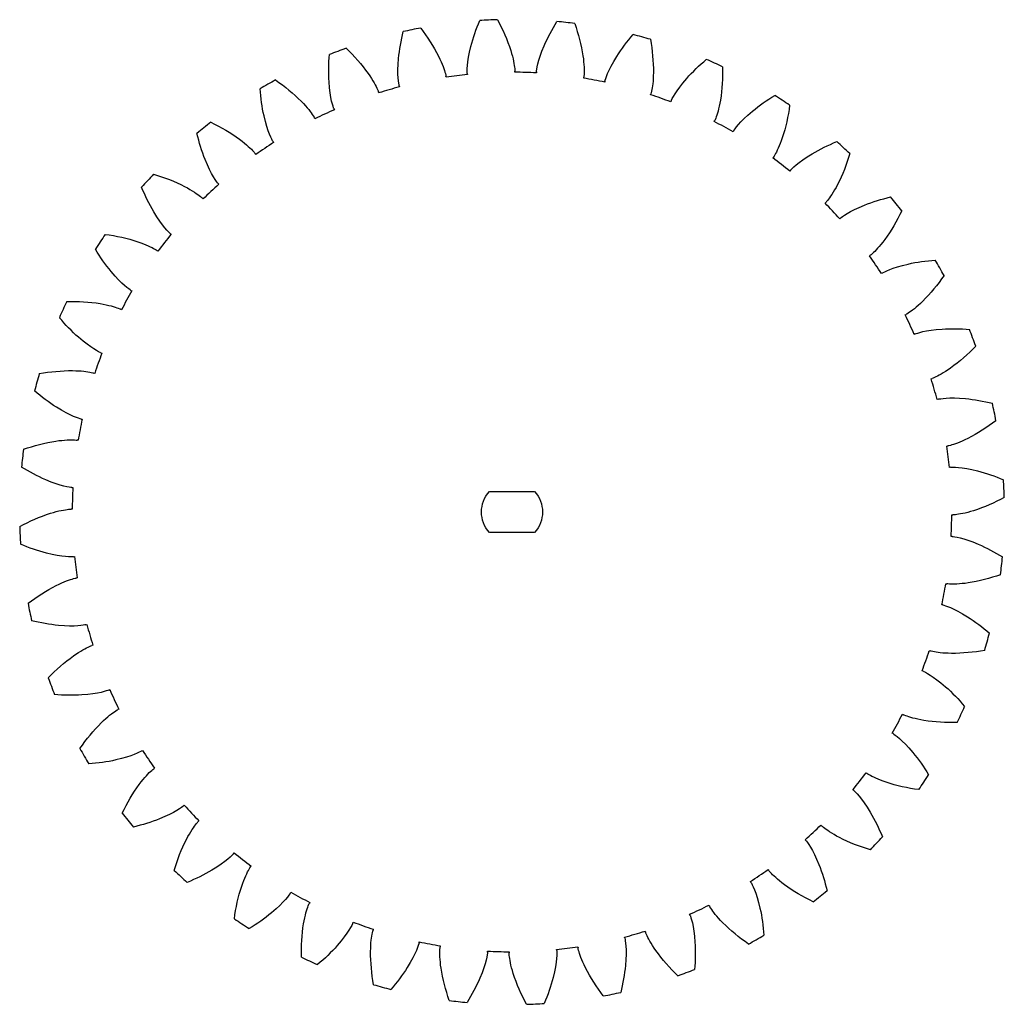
# Model space of a CAD drawing. Header units: millimetres. Extents: x -81.8 to 2.2, y -42.4 to 41.6.
import ezdxf

# ---------------------------------------------------------------- set-up
doc = ezdxf.new("R2010")
doc.units = ezdxf.units.MM

msp = doc.modelspace()

# ---------------------------------------------------------------- linework, layer by layer
for points in [[(-43.638, 37.009), (-43.629, 36.922, 0.012183), (-45.442, 36.692), (-45.455, 36.779)], [(-37.741, 37.145), (-37.746, 37.058, 0.012183), (-39.572, 37.115), (-39.572, 37.202)], [(-31.896, 36.358), (-31.914, 36.272, 0.012183), (-33.709, 36.614), (-33.695, 36.7)], [(-49.44, 35.951), (-49.418, 35.867, 0.012183), (-51.172, 35.356), (-51.199, 35.44)], [(-26.246, 34.666), (-26.277, 34.584, 0.012183), (-27.997, 35.202), (-27.969, 35.285)], [(-55.006, 33.999), (-54.971, 33.919, 0.012183), (-56.624, 33.141), (-56.663, 33.219)], [(-20.93, 32.11), (-20.974, 32.035, 0.012183), (-22.575, 32.914), (-22.535, 32.992)], [(-60.198, 31.201), (-60.151, 31.127, 0.012183), (-61.661, 30.099), (-61.712, 30.171)], [(-16.079, 28.755), (-16.134, 28.687, 0.012183), (-17.578, 29.806), (-17.526, 29.877)], [(-64.888, 27.624), (-64.83, 27.559, 0.012183), (-66.161, 26.308), (-66.223, 26.37)], [(-11.813, 24.682), (-11.878, 24.624, 0.012183), (-13.129, 25.955), (-13.067, 26.017)], [(-68.961, 23.358), (-68.893, 23.303, 0.012183), (-70.013, 21.858), (-70.083, 21.911)], [(-8.236, 19.992), (-8.31, 19.944, 0.012183), (-9.338, 21.455), (-9.266, 21.506)], [(-72.317, 18.507), (-72.241, 18.463, 0.012183), (-73.12, 16.862), (-73.198, 16.902)], [(-5.438, 14.8), (-5.518, 14.764, 0.012183), (-6.296, 16.418), (-6.218, 16.457)], [(-74.872, 13.191), (-74.79, 13.16, 0.012183), (-75.408, 11.44), (-75.492, 11.468)], [(-3.485, 9.234), (-3.57, 9.212, 0.012183), (-4.081, 10.966), (-3.997, 10.993)], [(-76.564, 7.541), (-76.478, 7.523, 0.012183), (-76.82, 5.728), (-76.907, 5.742)], [(-2.428, 3.431), (-2.515, 3.423, 0.012183), (-2.745, 5.235), (-2.658, 5.248)], [(-77.352, 1.696), (-77.264, 1.691, 0.012183), (-77.321, -0.135), (-77.408, -0.135)], [(-2.292, -2.465), (-2.379, -2.46, 0.012183), (-2.322, -0.634), (-2.235, -0.635)], [(-77.215, -4.201), (-77.128, -4.192, 0.012183), (-76.898, -6.005), (-76.985, -6.018)], [(-3.079, -8.311), (-3.165, -8.292, 0.012183), (-2.823, -6.497), (-2.737, -6.511)], [(-76.158, -10.003), (-76.073, -9.981, 0.012183), (-75.562, -11.735), (-75.646, -11.762)], [(-4.771, -13.961), (-4.853, -13.929, 0.012183), (-4.235, -12.21), (-4.152, -12.237)], [(-74.206, -15.569), (-74.125, -15.534, 0.012183), (-73.347, -17.187), (-73.425, -17.226)], [(-7.327, -19.277), (-7.402, -19.233, 0.012183), (-6.523, -17.631), (-6.445, -17.671)], [(-71.407, -20.761), (-71.333, -20.714, 0.012183), (-70.306, -22.224), (-70.377, -22.276)], [(-10.682, -24.127), (-10.75, -24.072, 0.012183), (-9.631, -22.628), (-9.56, -22.68)], [(-67.831, -25.451), (-67.765, -25.393, 0.012183), (-66.514, -26.724), (-66.576, -26.786)], [(-14.755, -28.394), (-14.813, -28.328, 0.012183), (-13.482, -27.077), (-13.42, -27.139)], [(-63.564, -29.524), (-63.509, -29.456, 0.012183), (-62.065, -30.576), (-62.117, -30.646)], [(-19.445, -31.97), (-19.493, -31.896, 0.012183), (-17.982, -30.869), (-17.931, -30.94)], [(-58.714, -32.88), (-58.67, -32.804, 0.012183), (-57.068, -33.683), (-57.108, -33.761)], [(-24.637, -34.769), (-24.672, -34.688, 0.012183), (-23.019, -33.91), (-22.98, -33.988)], [(-53.398, -35.435), (-53.366, -35.353, 0.012183), (-51.647, -35.971), (-51.674, -36.055)], [(-30.203, -36.721), (-30.225, -36.636, 0.012183), (-28.471, -36.126), (-28.444, -36.209)], [(-47.747, -37.127), (-47.729, -37.041, 0.012183), (-45.934, -37.383), (-45.948, -37.47)], [(-36.005, -37.778), (-36.014, -37.691, 0.012183), (-34.202, -37.461), (-34.189, -37.548)], [(-41.902, -37.915), (-41.897, -37.827, 0.012183), (-40.071, -37.884), (-40.071, -37.972)]]:
    msp.add_lwpolyline(points, format="xyb")
msp.add_lwpolyline([(-37.899, -2.135), (-41.744, -2.135, -0.386921), (-41.744, 1.365), (-37.899, 1.365, -0.386921)], format="xyb", close=True)
for start, end in [(91.6854, 93.76078), (82.6854, 84.76078), (100.6854, 102.76078), (73.6854, 75.76078), (109.6854, 111.76078), (64.6854, 66.76078), (118.6854, 120.76078), (55.6854, 57.76078), (127.6854, 129.76078), (46.6854, 48.76078), (136.6854, 138.76078), (37.6854, 39.76078), (145.6854, 147.76078), (28.6854, 30.76078), (154.6854, 156.76078), (19.6854, 21.76078), (163.6854, 165.76078), (10.6854, 12.76078), (172.6854, 174.76078), (1.6854, 3.76078), (181.6854, 183.76078), (352.6854, 354.76078), (190.6854, 192.76078), (343.6854, 345.76078), (199.6854, 201.76078), (334.6854, 336.76078), (208.6854, 210.76078), (325.6854, 327.76078), (217.6854, 219.76078), (316.6854, 318.76078), (226.6854, 228.76078), (307.6854, 309.76078), (235.6854, 237.76078), (298.6854, 300.76078), (244.6854, 246.76078), (289.6854, 291.76078), (253.6854, 255.76078), (280.6854, 282.76078), (262.6854, 264.76078), (271.6854, 273.76078)]:
    msp.add_arc((-39.822, -0.385), 42, start, end)
for points, knots in [([(-43.638, 37.009), (-43.65, 37.142), (-43.68, 37.943), (-43.137, 40.064), (-42.877, 40.808), (-42.576, 41.525)], [-0.6609315, -0.6609315, -0.6609315, -0.6609315, -0.2330627, -0.2330627, 0, 0, 0, 0]), ([(-41.057, 41.597), (-40.61, 40.762), (-40.215, 39.874), (-39.711, 38.271), (-39.619, 37.744), (-39.576, 37.319), (-39.572, 37.241), (-39.572, 37.202)], [-0.08932163, -0.08932163, -0.08932163, -0.08932163, -0.04607177, -0.04607177, -0.0116113, -0.0116113, 0, 0, 0, 0]), ([(-37.741, 37.145), (-37.733, 37.279), (-37.637, 38.075), (-36.768, 40.084), (-36.395, 40.779), (-35.986, 41.44)], [-0.6609315, -0.6609315, -0.6609315, -0.6609315, -0.2330627, -0.2330627, 0, 0, 0, 0]), ([(-34.474, 41.274), (-34.163, 40.379), (-33.912, 39.44), (-33.665, 37.778), (-33.657, 37.243), (-33.68, 36.817), (-33.689, 36.739), (-33.695, 36.7)], [-0.08932164, -0.08932164, -0.08932164, -0.08932164, -0.04607177, -0.04607177, -0.0116113, -0.0116113, 0, 0, 0, 0]), ([(-49.44, 35.951), (-49.474, 36.081), (-49.628, 36.867), (-49.423, 39.047), (-49.283, 39.823), (-49.099, 40.578)], [-0.6609315, -0.6609315, -0.6609315, -0.6609315, -0.2330627, -0.2330627, 0, 0, 0, 0]), ([(-47.609, 40.887), (-47.037, 40.133), (-46.508, 39.317), (-45.759, 37.813), (-45.586, 37.306), (-45.477, 36.894), (-45.461, 36.817), (-45.455, 36.779)], [-0.08932164, -0.08932164, -0.08932164, -0.08932164, -0.04607177, -0.04607177, -0.0116113, -0.0116113, 0, 0, 0, 0]), ([(-31.896, 36.358), (-31.867, 36.489), (-31.647, 37.259), (-30.475, 39.108), (-29.998, 39.736), (-29.491, 40.325)], [-0.6609315, -0.6609315, -0.6609315, -0.6609315, -0.2330627, -0.2330627, 0, 0, 0, 0]), ([(-28.023, 39.924), (-27.856, 38.992), (-27.755, 38.025), (-27.771, 36.345), (-27.847, 35.815), (-27.936, 35.398), (-27.957, 35.322), (-27.969, 35.285)], [-0.08932165, -0.08932165, -0.08932165, -0.08932165, -0.04607178, -0.04607178, -0.0116113, -0.0116113, 0, 0, 0, 0]), ([(-53.97, 39.161), (-53.286, 38.505), (-52.636, 37.782), (-51.662, 36.414), (-51.411, 35.94), (-51.239, 35.55), (-51.211, 35.477), (-51.199, 35.44)], [-0.08932166, -0.08932166, -0.08932166, -0.08932166, -0.04607178, -0.04607178, -0.01161131, -0.01161131, 0, 0, 0, 0]), ([(-55.006, 33.999), (-55.059, 34.122), (-55.335, 34.875), (-55.474, 37.06), (-55.457, 37.848), (-55.392, 38.622)], [-0.6609315, -0.6609315, -0.6609315, -0.6609315, -0.2330627, -0.2330627, 0, 0, 0, 0]), ([(-26.246, 34.666), (-26.196, 34.79), (-25.859, 35.517), (-24.412, 37.16), (-23.842, 37.706), (-23.25, 38.208)], [-0.6609315, -0.6609315, -0.6609315, -0.6609315, -0.2330627, -0.2330627, 0, 0, 0, 0]), ([(-21.863, 37.582), (-21.843, 36.635), (-21.895, 35.664), (-22.173, 34.008), (-22.332, 33.496), (-22.485, 33.098), (-22.517, 33.027), (-22.535, 32.992)], [-0.08932164, -0.08932164, -0.08932164, -0.08932164, -0.04607177, -0.04607177, -0.0116113, -0.0116113, 0, 0, 0, 0]), ([(-59.982, 36.461), (-59.204, 35.92), (-58.449, 35.307), (-57.272, 34.108), (-56.951, 33.68), (-56.72, 33.322), (-56.681, 33.253), (-56.663, 33.219)], [-0.08932165, -0.08932165, -0.08932165, -0.08932165, -0.04607178, -0.04607178, -0.0116113, -0.0116113, 0, 0, 0, 0]), ([(-60.198, 31.201), (-60.27, 31.314), (-60.66, 32.014), (-61.138, 34.15), (-61.245, 34.932), (-61.303, 35.706)], [-0.6609316, -0.6609316, -0.6609316, -0.6609316, -0.2330627, -0.2330627, 0, 0, 0, 0]), ([(-20.93, 32.11), (-20.862, 32.226), (-20.415, 32.891), (-18.729, 34.287), (-18.081, 34.737), (-17.416, 35.14)], [-0.6609315, -0.6609315, -0.6609315, -0.6609315, -0.2330627, -0.2330627, 0, 0, 0, 0]), ([(-16.145, 34.305), (-16.273, 33.367), (-16.476, 32.416), (-17.011, 30.824), (-17.247, 30.343), (-17.461, 29.974), (-17.504, 29.908), (-17.526, 29.877)], [-0.08932164, -0.08932164, -0.08932164, -0.08932164, -0.04607177, -0.04607177, -0.0116113, -0.0116113, 0, 0, 0, 0]), ([(-65.497, 32.853), (-64.645, 32.441), (-63.803, 31.954), (-62.453, 30.954), (-62.069, 30.581), (-61.785, 30.263), (-61.735, 30.202), (-61.712, 30.171)], [-0.08932166, -0.08932166, -0.08932166, -0.08932166, -0.04607179, -0.04607179, -0.01161131, -0.01161131, 0, 0, 0, 0]), ([(-64.888, 27.624), (-64.977, 27.725), (-65.471, 28.355), (-66.278, 30.39), (-66.506, 31.146), (-66.684, 31.902)], [-0.6609316, -0.6609316, -0.6609316, -0.6609316, -0.2330627, -0.2330627, 0, 0, 0, 0]), ([(-16.079, 28.755), (-15.994, 28.858), (-15.448, 29.445), (-13.564, 30.561), (-12.854, 30.904), (-12.135, 31.198)], [-0.6609315, -0.6609315, -0.6609315, -0.6609315, -0.2330627, -0.2330627, 0, 0, 0, 0]), ([(-11.009, 30.174), (-11.283, 29.268), (-11.633, 28.36), (-12.409, 26.871), (-12.718, 26.433), (-12.987, 26.102), (-13.04, 26.044), (-13.067, 26.017)], [-0.08932164, -0.08932164, -0.08932164, -0.08932164, -0.04607177, -0.04607177, -0.0116113, -0.0116113, 0, 0, 0, 0]), ([(-70.381, 28.428), (-69.474, 28.154), (-68.566, 27.804), (-67.077, 27.028), (-66.639, 26.719), (-66.308, 26.45), (-66.25, 26.397), (-66.223, 26.37)], [-0.08932159, -0.08932159, -0.08932159, -0.08932159, -0.04607173, -0.04607173, -0.01161129, -0.01161129, 0, 0, 0, 0]), ([(-68.961, 23.358), (-69.064, 23.443), (-69.652, 23.989), (-70.767, 25.873), (-71.11, 26.583), (-71.404, 27.302)], [-0.6609315, -0.6609315, -0.6609315, -0.6609315, -0.2330627, -0.2330627, 0, 0, 0, 0]), ([(-11.813, 24.682), (-11.712, 24.771), (-11.082, 25.265), (-9.047, 26.072), (-8.291, 26.3), (-7.535, 26.478)], [-0.6609315, -0.6609315, -0.6609315, -0.6609315, -0.2330627, -0.2330627, 0, 0, 0, 0]), ([(-6.584, 25.291), (-6.996, 24.438), (-7.483, 23.597), (-8.483, 22.247), (-8.856, 21.863), (-9.174, 21.578), (-9.235, 21.529), (-9.266, 21.506)], [-0.08932165, -0.08932165, -0.08932165, -0.08932165, -0.04607178, -0.04607178, -0.0116113, -0.0116113, 0, 0, 0, 0]), ([(-74.512, 23.292), (-73.573, 23.163), (-72.622, 22.961), (-71.03, 22.426), (-70.549, 22.19), (-70.18, 21.976), (-70.114, 21.933), (-70.083, 21.911)], [-0.08932167, -0.08932167, -0.08932167, -0.08932167, -0.04607179, -0.04607179, -0.01161131, -0.01161131, 0, 0, 0, 0]), ([(-72.317, 18.507), (-72.432, 18.575), (-73.097, 19.022), (-74.493, 20.708), (-74.943, 21.356), (-75.346, 22.02)], [-0.6609315, -0.6609315, -0.6609315, -0.6609315, -0.2330627, -0.2330627, 0, 0, 0, 0]), ([(-8.236, 19.992), (-8.123, 20.064), (-7.423, 20.454), (-5.287, 20.932), (-4.505, 21.039), (-3.731, 21.096)], [-0.6609315, -0.6609315, -0.6609315, -0.6609315, -0.2330627, -0.2330627, 0, 0, 0, 0]), ([(-2.976, 19.775), (-3.517, 18.998), (-4.13, 18.242), (-5.329, 17.066), (-5.757, 16.745), (-6.115, 16.513), (-6.184, 16.474), (-6.218, 16.457)], [-0.08932164, -0.08932164, -0.08932164, -0.08932164, -0.04607177, -0.04607177, -0.0116113, -0.0116113, 0, 0, 0, 0]), ([(-77.788, 17.574), (-76.842, 17.594), (-75.87, 17.542), (-74.214, 17.264), (-73.702, 17.105), (-73.305, 16.952), (-73.233, 16.92), (-73.198, 16.902)], [-0.08932164, -0.08932164, -0.08932164, -0.08932164, -0.04607177, -0.04607177, -0.0116113, -0.0116113, 0, 0, 0, 0]), ([(-74.872, 13.191), (-74.996, 13.241), (-75.723, 13.578), (-77.366, 15.025), (-77.912, 15.595), (-78.414, 16.187)], [-0.6609315, -0.6609315, -0.6609315, -0.6609315, -0.2330627, -0.2330627, 0, 0, 0, 0]), ([(-5.438, 14.8), (-5.315, 14.853), (-4.562, 15.129), (-2.377, 15.267), (-1.589, 15.25), (-0.815, 15.186)], [-0.6609315, -0.6609315, -0.6609315, -0.6609315, -0.2330627, -0.2330627, 0, 0, 0, 0]), ([(-0.276, 13.763), (-0.932, 13.08), (-1.655, 12.43), (-3.023, 11.455), (-3.497, 11.205), (-3.887, 11.033), (-3.96, 11.005), (-3.997, 10.993)], [-0.08932165, -0.08932165, -0.08932165, -0.08932165, -0.04607177, -0.04607177, -0.0116113, -0.0116113, 0, 0, 0, 0]), ([(-80.13, 11.414), (-79.198, 11.581), (-78.231, 11.682), (-76.551, 11.666), (-76.021, 11.59), (-75.604, 11.501), (-75.528, 11.48), (-75.492, 11.468)], [-0.08932163, -0.08932163, -0.08932163, -0.08932163, -0.04607176, -0.04607176, -0.0116113, -0.0116113, 0, 0, 0, 0]), ([(-76.564, 7.541), (-76.695, 7.57), (-77.466, 7.79), (-79.315, 8.962), (-79.943, 9.439), (-80.531, 9.946)], [-0.6609315, -0.6609315, -0.6609315, -0.6609315, -0.2330627, -0.2330627, 0, 0, 0, 0]), ([(-3.485, 9.234), (-3.356, 9.268), (-2.57, 9.422), (-0.39, 9.217), (0.386, 9.077), (1.141, 8.892)], [-0.6609315, -0.6609315, -0.6609315, -0.6609315, -0.2330627, -0.2330627, 0, 0, 0, 0]), ([(1.45, 7.403), (0.696, 6.83), (-0.12, 6.301), (-1.624, 5.553), (-2.131, 5.38), (-2.543, 5.271), (-2.62, 5.255), (-2.658, 5.248)], [-0.08932164, -0.08932164, -0.08932164, -0.08932164, -0.04607177, -0.04607177, -0.0116113, -0.0116113, 0, 0, 0, 0]), ([(-81.48, 4.963), (-80.585, 5.274), (-79.646, 5.525), (-77.984, 5.772), (-77.449, 5.78), (-77.023, 5.757), (-76.945, 5.748), (-76.907, 5.742)], [-0.08932165, -0.08932165, -0.08932165, -0.08932165, -0.04607178, -0.04607178, -0.0116113, -0.0116113, 0, 0, 0, 0]), ([(-77.352, 1.696), (-77.485, 1.704), (-78.281, 1.8), (-80.29, 2.669), (-80.985, 3.042), (-81.646, 3.451)], [-0.6609315, -0.6609315, -0.6609315, -0.6609315, -0.2330627, -0.2330627, 0, 0, 0, 0]), ([(-2.428, 3.431), (-2.295, 3.444), (-1.494, 3.474), (0.627, 2.93), (1.371, 2.67), (2.088, 2.37)], [-0.6609315, -0.6609315, -0.6609315, -0.6609315, -0.2330627, -0.2330627, 0, 0, 0, 0]), ([(2.16, 0.851), (1.325, 0.403), (0.437, 0.008), (-1.166, -0.495), (-1.693, -0.587), (-2.117, -0.631), (-2.196, -0.635), (-2.235, -0.635)], [-0.08932163, -0.08932163, -0.08932163, -0.08932163, -0.04607176, -0.04607176, -0.0116113, -0.0116113, 0, 0, 0, 0]), ([(-81.803, -1.62), (-80.969, -1.173), (-80.08, -0.778), (-78.478, -0.274), (-77.95, -0.182), (-77.526, -0.139), (-77.447, -0.135), (-77.408, -0.135)], [-0.08932164, -0.08932164, -0.08932164, -0.08932164, -0.04607177, -0.04607177, -0.0116113, -0.0116113, 0, 0, 0, 0]), ([(-2.292, -2.465), (-2.158, -2.473), (-1.362, -2.57), (0.647, -3.438), (1.342, -3.811), (2.003, -4.22)], [-0.6609315, -0.6609315, -0.6609315, -0.6609315, -0.2330627, -0.2330627, 0, 0, 0, 0]), ([(-77.215, -4.201), (-77.348, -4.213), (-78.149, -4.243), (-80.27, -3.7), (-81.015, -3.44), (-81.731, -3.139)], [-0.6609315, -0.6609315, -0.6609315, -0.6609315, -0.2330627, -0.2330627, 0, 0, 0, 0]), ([(1.837, -5.732), (0.942, -6.043), (0.003, -6.294), (-1.659, -6.541), (-2.194, -6.549), (-2.62, -6.526), (-2.698, -6.517), (-2.737, -6.511)], [-0.08932164, -0.08932164, -0.08932164, -0.08932164, -0.04607177, -0.04607177, -0.0116113, -0.0116113, 0, 0, 0, 0]), ([(-81.093, -8.172), (-80.339, -7.6), (-79.523, -7.071), (-78.019, -6.322), (-77.512, -6.149), (-77.1, -6.04), (-77.023, -6.024), (-76.985, -6.018)], [-0.08932163, -0.08932163, -0.08932163, -0.08932163, -0.04607177, -0.04607177, -0.0116113, -0.0116113, 0, 0, 0, 0]), ([(-3.079, -8.311), (-2.948, -8.34), (-2.178, -8.559), (-0.329, -9.731), (0.299, -10.208), (0.888, -10.715)], [-0.6609315, -0.6609315, -0.6609315, -0.6609315, -0.2330627, -0.2330627, 0, 0, 0, 0]), ([(-76.158, -10.003), (-76.287, -10.037), (-77.074, -10.191), (-79.253, -9.986), (-80.03, -9.846), (-80.784, -9.662)], [-0.6609315, -0.6609315, -0.6609315, -0.6609315, -0.2330627, -0.2330627, 0, 0, 0, 0]), ([(-79.367, -14.533), (-78.711, -13.849), (-77.988, -13.199), (-76.62, -12.225), (-76.146, -11.975), (-75.756, -11.802), (-75.683, -11.774), (-75.646, -11.762)], [-0.08932163, -0.08932163, -0.08932163, -0.08932163, -0.04607177, -0.04607177, -0.0116113, -0.0116113, 0, 0, 0, 0]), ([(0.487, -12.183), (-0.445, -12.35), (-1.412, -12.451), (-3.092, -12.435), (-3.622, -12.359), (-4.039, -12.27), (-4.115, -12.249), (-4.152, -12.237)], [-0.08932165, -0.08932165, -0.08932165, -0.08932165, -0.04607178, -0.04607178, -0.0116113, -0.0116113, 0, 0, 0, 0]), ([(-4.771, -13.961), (-4.647, -14.01), (-3.92, -14.347), (-2.277, -15.794), (-1.731, -16.364), (-1.229, -16.957)], [-0.6609315, -0.6609315, -0.6609315, -0.6609315, -0.2330627, -0.2330627, 0, 0, 0, 0]), ([(-74.206, -15.569), (-74.328, -15.622), (-75.081, -15.898), (-77.266, -16.037), (-78.054, -16.02), (-78.829, -15.955)], [-0.6609315, -0.6609315, -0.6609315, -0.6609315, -0.2330627, -0.2330627, 0, 0, 0, 0]), ([(-76.667, -20.545), (-76.126, -19.767), (-75.514, -19.012), (-74.315, -17.835), (-73.886, -17.514), (-73.528, -17.283), (-73.46, -17.244), (-73.425, -17.226)], [-0.08932166, -0.08932166, -0.08932166, -0.08932166, -0.04607178, -0.04607178, -0.01161131, -0.01161131, 0, 0, 0, 0]), ([(-1.855, -18.343), (-2.802, -18.363), (-3.773, -18.311), (-5.429, -18.033), (-5.941, -17.875), (-6.339, -17.721), (-6.41, -17.689), (-6.445, -17.671)], [-0.08932167, -0.08932167, -0.08932167, -0.08932167, -0.04607179, -0.04607179, -0.01161131, -0.01161131, 0, 0, 0, 0]), ([(-7.327, -19.277), (-7.211, -19.345), (-6.546, -19.791), (-5.15, -21.478), (-4.7, -22.126), (-4.297, -22.79)], [-0.6609315, -0.6609315, -0.6609315, -0.6609315, -0.2330627, -0.2330627, 0, 0, 0, 0]), ([(-71.407, -20.761), (-71.52, -20.833), (-72.22, -21.223), (-74.356, -21.701), (-75.138, -21.808), (-75.913, -21.866)], [-0.6609316, -0.6609316, -0.6609316, -0.6609316, -0.2330627, -0.2330627, 0, 0, 0, 0]), ([(-73.06, -26.06), (-72.647, -25.208), (-72.16, -24.366), (-71.16, -23.016), (-70.787, -22.632), (-70.469, -22.348), (-70.408, -22.298), (-70.377, -22.276)], [-0.0893216, -0.0893216, -0.0893216, -0.0893216, -0.04607174, -0.04607174, -0.0116113, -0.0116113, 0, 0, 0, 0]), ([(-5.132, -24.062), (-6.07, -23.933), (-7.021, -23.73), (-8.613, -23.196), (-9.094, -22.96), (-9.463, -22.746), (-9.529, -22.703), (-9.56, -22.68)], [-0.08932164, -0.08932164, -0.08932164, -0.08932164, -0.04607177, -0.04607177, -0.0116113, -0.0116113, 0, 0, 0, 0]), ([(-10.682, -24.127), (-10.579, -24.213), (-9.992, -24.758), (-8.876, -26.642), (-8.533, -27.352), (-8.239, -28.071)], [-0.6609315, -0.6609315, -0.6609315, -0.6609315, -0.2330627, -0.2330627, 0, 0, 0, 0]), ([(-67.831, -25.451), (-67.931, -25.54), (-68.561, -26.034), (-70.596, -26.841), (-71.352, -27.069), (-72.108, -27.247)], [-0.6609315, -0.6609315, -0.6609315, -0.6609315, -0.2330627, -0.2330627, 0, 0, 0, 0]), ([(-68.634, -30.944), (-68.36, -30.037), (-68.011, -29.129), (-67.234, -27.64), (-66.925, -27.202), (-66.656, -26.872), (-66.604, -26.813), (-66.576, -26.786)], [-0.08932153, -0.08932153, -0.08932153, -0.08932153, -0.04607169, -0.04607169, -0.01161128, -0.01161128, 0, 0, 0, 0]), ([(-9.262, -29.197), (-10.169, -28.923), (-11.077, -28.574), (-12.566, -27.797), (-13.004, -27.488), (-13.335, -27.219), (-13.393, -27.167), (-13.42, -27.139)], [-0.08932159, -0.08932159, -0.08932159, -0.08932159, -0.04607173, -0.04607173, -0.01161129, -0.01161129, 0, 0, 0, 0]), ([(-14.755, -28.394), (-14.666, -28.494), (-14.172, -29.124), (-13.365, -31.159), (-13.137, -31.915), (-12.959, -32.671)], [-0.6609315, -0.6609315, -0.6609315, -0.6609315, -0.2330627, -0.2330627, 0, 0, 0, 0]), ([(-63.564, -29.524), (-63.65, -29.627), (-64.195, -30.215), (-66.079, -31.33), (-66.789, -31.673), (-67.508, -31.967)], [-0.6609315, -0.6609315, -0.6609315, -0.6609315, -0.2330627, -0.2330627, 0, 0, 0, 0]), ([(-63.499, -35.075), (-63.37, -34.136), (-63.167, -33.185), (-62.633, -31.593), (-62.396, -31.112), (-62.183, -30.743), (-62.14, -30.678), (-62.117, -30.646)], [-0.08932167, -0.08932167, -0.08932167, -0.08932167, -0.04607179, -0.04607179, -0.01161131, -0.01161131, 0, 0, 0, 0]), ([(-14.146, -33.623), (-14.998, -33.21), (-15.84, -32.723), (-17.19, -31.723), (-17.574, -31.35), (-17.859, -31.033), (-17.908, -30.971), (-17.931, -30.94)], [-0.08932159, -0.08932159, -0.08932159, -0.08932159, -0.04607173, -0.04607173, -0.01161129, -0.01161129, 0, 0, 0, 0]), ([(-19.445, -31.97), (-19.373, -32.083), (-18.983, -32.783), (-18.505, -34.919), (-18.398, -35.701), (-18.341, -36.476)], [-0.6609316, -0.6609316, -0.6609316, -0.6609316, -0.2330627, -0.2330627, 0, 0, 0, 0]), ([(-58.714, -32.88), (-58.782, -32.995), (-59.228, -33.66), (-60.915, -35.056), (-61.563, -35.506), (-62.227, -35.909)], [-0.6609315, -0.6609315, -0.6609315, -0.6609315, -0.2330627, -0.2330627, 0, 0, 0, 0]), ([(-57.78, -38.352), (-57.8, -37.405), (-57.748, -36.433), (-57.47, -34.777), (-57.312, -34.265), (-57.158, -33.868), (-57.126, -33.796), (-57.108, -33.761)], [-0.08932167, -0.08932167, -0.08932167, -0.08932167, -0.04607179, -0.04607179, -0.01161131, -0.01161131, 0, 0, 0, 0]), ([(-19.662, -37.23), (-20.439, -36.689), (-21.195, -36.077), (-22.371, -34.878), (-22.692, -34.449), (-22.923, -34.091), (-22.963, -34.023), (-22.98, -33.988)], [-0.08932165, -0.08932165, -0.08932165, -0.08932165, -0.04607178, -0.04607178, -0.0116113, -0.0116113, 0, 0, 0, 0]), ([(-24.637, -34.769), (-24.584, -34.892), (-24.308, -35.644), (-24.17, -37.829), (-24.187, -38.617), (-24.251, -39.392)], [-0.6609315, -0.6609315, -0.6609315, -0.6609315, -0.2330627, -0.2330627, 0, 0, 0, 0]), ([(-53.398, -35.435), (-53.447, -35.559), (-53.784, -36.286), (-55.231, -37.929), (-55.801, -38.475), (-56.394, -38.977)], [-0.6609315, -0.6609315, -0.6609315, -0.6609315, -0.2330627, -0.2330627, 0, 0, 0, 0]), ([(-51.62, -40.693), (-51.787, -39.761), (-51.888, -38.794), (-51.872, -37.114), (-51.796, -36.584), (-51.707, -36.167), (-51.686, -36.091), (-51.674, -36.055)], [-0.08932163, -0.08932163, -0.08932163, -0.08932163, -0.04607176, -0.04607176, -0.0116113, -0.0116113, 0, 0, 0, 0]), ([(-30.203, -36.721), (-30.169, -36.85), (-30.015, -37.637), (-30.22, -39.816), (-30.36, -40.593), (-30.545, -41.347)], [-0.6609315, -0.6609315, -0.6609315, -0.6609315, -0.2330627, -0.2330627, 0, 0, 0, 0]), ([(-25.674, -39.93), (-26.357, -39.274), (-27.007, -38.551), (-27.982, -37.183), (-28.232, -36.709), (-28.404, -36.319), (-28.432, -36.246), (-28.444, -36.209)], [-0.08932162, -0.08932162, -0.08932162, -0.08932162, -0.04607176, -0.04607176, -0.0116113, -0.0116113, 0, 0, 0, 0]), ([(-47.747, -37.127), (-47.777, -37.258), (-47.996, -38.029), (-49.168, -39.878), (-49.645, -40.506), (-50.152, -41.094)], [-0.6609315, -0.6609315, -0.6609315, -0.6609315, -0.2330627, -0.2330627, 0, 0, 0, 0]), ([(-45.169, -42.043), (-45.48, -41.148), (-45.731, -40.209), (-45.978, -38.547), (-45.986, -38.012), (-45.963, -37.586), (-45.954, -37.508), (-45.948, -37.47)], [-0.08932165, -0.08932165, -0.08932165, -0.08932165, -0.04607178, -0.04607178, -0.0116113, -0.0116113, 0, 0, 0, 0]), ([(-36.005, -37.778), (-35.993, -37.911), (-35.963, -38.712), (-36.507, -40.833), (-36.767, -41.578), (-37.067, -42.294)], [-0.6609315, -0.6609315, -0.6609315, -0.6609315, -0.2330627, -0.2330627, 0, 0, 0, 0]), ([(-32.034, -41.656), (-32.606, -40.902), (-33.136, -40.086), (-33.884, -38.582), (-34.057, -38.075), (-34.166, -37.663), (-34.182, -37.586), (-34.189, -37.548)], [-0.08932163, -0.08932163, -0.08932163, -0.08932163, -0.04607176, -0.04607176, -0.0116113, -0.0116113, 0, 0, 0, 0]), ([(-41.902, -37.915), (-41.91, -38.048), (-42.006, -38.844), (-42.875, -40.853), (-43.248, -41.548), (-43.657, -42.209)], [-0.6609315, -0.6609315, -0.6609315, -0.6609315, -0.2330627, -0.2330627, 0, 0, 0, 0]), ([(-38.586, -42.366), (-39.034, -41.532), (-39.429, -40.643), (-39.932, -39.041), (-40.024, -38.513), (-40.068, -38.089), (-40.071, -38.01), (-40.071, -37.972)], [-0.08932164, -0.08932164, -0.08932164, -0.08932164, -0.04607177, -0.04607177, -0.0116113, -0.0116113, 0, 0, 0, 0])]:
    msp.add_open_spline(points, degree=3, knots=knots)

doc.saveas('drawing.dxf')
